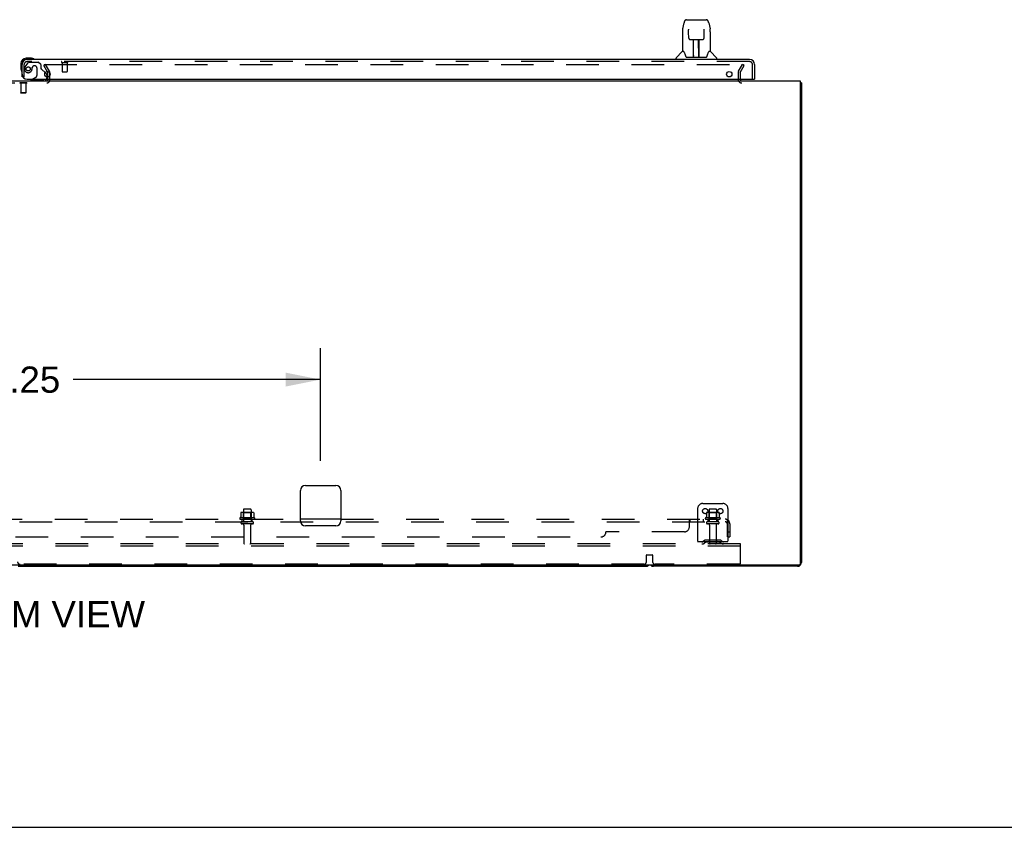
# Model space of a CAD drawing. Header units: inches. Extents: x 0 to 293, y 0 to 190.
# Tile 4 of 71: x 102 to 150, y 0 to 40. Entities that reach past the tile are written whole.
import ezdxf

# ---------------------------------------------------------------- set-up
doc = ezdxf.new("R2010")
doc.units = ezdxf.units.IN
doc.header["$LTSCALE"] = 16.12069
doc.header["$MEASUREMENT"] = 0
doc.linetypes.add('HIDDEN', pattern=[0.2, 0.1, -0.1])
doc.layers.get('0').update_dxf_attribs({"linetype": 'CONTINUOUS'})
for name, color, linetype in [('DEFAULT_2', 8, 'HIDDEN'), ('DIMENSIONS', 7, 'CONTINUOUS'), ('RIGHTHAND_DOOR_ASSEMBLY', 7, 'CONTINUOUS'), ('SUBPANEL', 7, 'CONTINUOUS')]:
    doc.layers.add(name, color=color, linetype=linetype)
doc.styles.get("Standard").update_dxf_attribs({"font": 'arial.ttf'})
doc.dimstyles.new('DIMSTYLE_1', dxfattribs={"dimtxt": 1.293103, "dimasz": 1.724138, "dimexe": 0.09, "dimexo": 0.07, "dimgap": 0.0375, "dimtad": 0, "dimtih": 1, "dimtoh": 1, "dimzin": 4, "dimdsep": 46, "dimtxsty": 'Standard', "dimblk": '_FILLED', "dimblk1": '_FILLED', "dimblk2": '_FILLED', "dimcen": 0.09, "dimadec": 3, "dimazin": 1, "dimtfac": 1, "dimtdec": 3, "dimtofl": 0, "dimtmove": 0, "dimatfit": 3, "dimldrblk": '_FILLED', "dimfxl": 0, "dimtolj": 1, "dimtzin": 4, "dimarcsym": 0})

# ---------------------------------------------------------------- blocks, each defined once
blk = doc.blocks.new('_FILLED')
at = {"color": 0, "linetype": 'ByBlock'}
blk.add_solid([(0, 0), (-1, 0.2), (-1, -0.2)], dxfattribs=at)
blk = doc.blocks.new('*D20')
at = {"layer": 'DIMENSIONS', "color": 2, "linetype": 'Continuous'}
for p, q in [((86.183, 18.112), (86.183, 23.688)), ((116.433, 18.112), (116.433, 23.688)), ((86.183, 22.136), (98.403, 22.136)), ((116.433, 22.136), (104.214, 22.136))]:
    blk.add_line(p, q, dxfattribs=at)
at = {"layer": 'DIMENSIONS', "color": 2, "linetype": 'Continuous', "xscale": 1.724137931, "yscale": 1.724137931, "zscale": 1.724137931, "rotation": 180}
blk.add_blockref('_FILLED', (86.183, 22.136), dxfattribs=at)
at = {"layer": 'DIMENSIONS', "color": 2, "linetype": 'Continuous', "xscale": 1.724137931, "yscale": 1.724137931, "zscale": 1.724137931}
blk.add_blockref('_FILLED', (116.433, 22.136), dxfattribs=at)
at = {"layer": 'DIMENSIONS', "color": 2, "linetype": 'Continuous', "insert": (101.308, 22.782), "char_height": 1.2931, "width": 4.51865, "attachment_point": 2, "line_spacing_factor": 0.9}
blk.add_mtext('30.25', dxfattribs=at)

msp = doc.modelspace()

# ---------------------------------------------------------------- linework, layer by layer
at = {"color": 3, "linetype": 'Continuous'}
for p, q in [((102.954, 37.103), (102.954, 37.309)), ((62.485, 36.905), (140.131, 36.905)), ((140.131, 36.905), (140.131, 13.017)), ((140.183, 36.801), (140.183, 13.094)), ((115.433, 15.155), (115.433, 16.655)), ((115.683, 16.905), (117.183, 16.905)), ((117.433, 16.655), (117.433, 15.155)), ((117.183, 14.905), (115.683, 14.905)), ((140.071, 12.957), (62.545, 12.957)), ((139.994, 12.905), (132.872, 12.905))]:
    msp.add_line(p, q, dxfattribs=at)
at = {"color": 7, "linetype": 'Continuous'}
for p, q in [((140.143, 36.833), (140.131, 36.824)), ((140.131, 36.801), (140.183, 36.801)), ((101.497, 12.905), (132.494, 12.905)), ((0, 0), (293.103, 0))]:
    msp.add_line(p, q, dxfattribs=at)
at = {"color": 3, "linetype": 'Continuous'}
for points in [[(140.143, 36.833), (140.145, 36.831), (140.147, 36.829), (140.149, 36.827), (140.152, 36.825), (140.155, 36.824), (140.158, 36.822), (140.161, 36.821)], [(140.161, 36.821), (140.166, 36.818), (140.169, 36.816), (140.172, 36.815), (140.174, 36.813), (140.176, 36.812), (140.179, 36.81), (140.18, 36.808), (140.181, 36.807), (140.182, 36.805), (140.183, 36.804), (140.183, 36.802), (140.183, 36.801)]]:
    msp.add_lwpolyline(points, dxfattribs=at)
for centre, radius, start, end in [((137.247, 36.99), 0.085, 184.0481, 270), ((139.994, 36.716), 0.189, 38.2806, 43.5127), ((115.683, 16.655), 0.25, 90, 180), ((117.183, 16.655), 0.25, 0, 90), ((115.683, 15.155), 0.25, 180, 270), ((117.183, 15.155), 0.25, 270, 360), ((132.872, 13.094), 0.189, 226.4963, 270), ((139.994, 13.094), 0.189, 270, 360), ((140.071, 13.017), 0.06, 270, 360)]:
    msp.add_arc(centre, radius, start, end, dxfattribs=at)
at = {"color": 7, "linetype": 'Continuous'}
msp.add_arc((132.494, 13.094), 0.189, 270, 313.4203, dxfattribs=at)
at = {"layer": 'DEFAULT_2', "color": 8, "linetype": 'HIDDEN'}
for p, q in [((102.844, 37.717), (102.754, 37.665)), ((102.95, 37.326), (102.754, 37.665)), ((102.777, 37.717), (137.227, 37.717)), ((103.04, 37.378), (102.844, 37.717)), ((137.077, 37.378), (137.273, 37.717)), ((137.167, 37.326), (137.363, 37.665)), ((137.363, 37.665), (137.273, 37.717)), ((102.954, 36.957), (102.954, 37.103)), ((103.058, 36.955), (103.058, 37.309)), ((137.058, 37.309), (137.058, 36.99)), ((137.162, 37.309), (137.162, 36.99)), ((99.712, 36.801), (102.904, 36.801)), ((101.574, 36.805), (101.574, 36.787)), ((101.911, 36.805), (101.574, 36.805)), ((101.911, 36.787), (101.574, 36.787)), ((101.618, 36.787), (101.618, 36.315)), ((101.866, 36.787), (101.866, 36.315)), ((101.911, 36.805), (101.911, 36.787)), ((101.628, 36.305), (101.618, 36.315)), ((101.866, 36.315), (101.618, 36.315)), ((101.856, 36.305), (101.628, 36.305)), ((101.856, 36.305), (101.866, 36.315)), ((113.064, 15.57), (112.553, 15.57)), ((112.625, 15.55), (112.605, 15.57)), ((112.621, 15.704), (112.621, 15.109)), ((112.966, 15.734), (112.651, 15.734)), ((112.992, 15.55), (113.012, 15.57)), ((112.996, 15.704), (112.996, 15.109)), ((135.058, 15.759), (135.058, 14.009)), ((135.308, 16.009), (136.308, 16.009)), ((136.064, 15.57), (135.553, 15.57)), ((135.625, 15.55), (135.605, 15.57)), ((135.621, 15.704), (135.621, 15.109)), ((135.966, 15.734), (135.651, 15.734)), ((135.992, 15.55), (136.012, 15.57)), ((135.996, 15.704), (135.996, 15.109)), ((136.558, 15.759), (136.558, 14.009)), ((113.164, 15.304), (112.453, 15.304)), ((112.474, 15.234), (113.143, 15.234)), ((112.49, 15.549), (112.49, 15.33)), ((113.066, 15.109), (112.551, 15.109)), ((112.625, 15.254), (112.605, 15.234)), ((112.992, 15.55), (112.625, 15.55)), ((112.625, 15.254), (112.625, 15.55)), ((112.992, 15.254), (112.625, 15.254)), ((112.992, 15.254), (112.992, 15.55)), ((112.992, 15.254), (113.012, 15.234)), ((113.127, 15.549), (113.127, 15.33)), ((136.164, 15.304), (135.453, 15.304)), ((135.474, 15.234), (136.143, 15.234)), ((135.49, 15.549), (135.49, 15.33)), ((136.066, 15.109), (135.551, 15.109)), ((135.625, 15.254), (135.605, 15.234)), ((135.992, 15.55), (135.625, 15.55)), ((135.625, 15.254), (135.625, 15.55)), ((135.992, 15.254), (135.625, 15.254)), ((135.992, 15.254), (135.992, 15.55)), ((135.992, 15.254), (136.012, 15.234)), ((136.127, 15.549), (136.127, 15.33)), ((113.066, 14.999), (112.551, 14.999)), ((112.643, 14.936), (112.643, 14.039)), ((112.973, 14.936), (112.973, 14.039)), ((136.066, 14.999), (135.551, 14.999)), ((135.643, 14.936), (135.643, 14.039)), ((135.973, 14.936), (135.973, 14.039)), ((136.558, 14.113), (135.058, 14.113)), ((135.401, 14.181), (135.333, 14.132)), ((136.149, 14.203), (135.468, 14.203)), ((135.633, 14.203), (135.633, 14.099)), ((135.983, 14.203), (135.983, 14.099)), ((136.216, 14.181), (136.283, 14.132)), ((137.183, 14.009), (65.433, 14.009)), ((137.183, 13.905), (65.433, 13.905)), ((135.462, 14.097), (135.394, 14.048)), ((136.149, 14.099), (135.468, 14.099)), ((136.155, 14.097), (136.223, 14.048)), ((137.183, 13.905), (137.183, 14.009)), ((137.183, 13.071), (137.183, 13.905)), ((132.533, 13.134), (132.533, 13.459)), ((132.553, 13.479), (132.813, 13.479)), ((132.833, 13.459), (132.833, 13.134)), ((132.408, 13.009), (101.583, 13.009)), ((137.121, 13.009), (132.958, 13.009))]:
    msp.add_line(p, q, dxfattribs=at)
for points in [[(137.227, 37.717), (137.229, 37.717), (137.231, 37.717), (137.234, 37.716), (137.236, 37.716), (137.238, 37.715), (137.239, 37.714), (137.241, 37.712), (137.243, 37.711), (137.244, 37.709), (137.245, 37.707), (137.246, 37.706), (137.246, 37.704), (137.247, 37.702), (137.247, 37.7)], [(137.247, 37.7), (137.247, 37.7), (137.247, 37.698), (137.246, 37.696), (137.246, 37.694), (137.245, 37.692)], [(112.49, 15.33), (112.489, 15.329), (112.489, 15.328), (112.489, 15.327), (112.489, 15.326), (112.488, 15.325), (112.488, 15.325), (112.488, 15.324), (112.487, 15.324), (112.487, 15.324), (112.487, 15.323), (112.486, 15.323), (112.486, 15.323), (112.486, 15.322), (112.485, 15.322), (112.485, 15.322), (112.485, 15.322), (112.484, 15.322), (112.484, 15.322)], [(112.495, 15.558), (112.494, 15.557), (112.493, 15.556), (112.492, 15.555), (112.491, 15.553), (112.49, 15.552), (112.49, 15.55), (112.49, 15.549)], [(113.121, 15.558), (113.123, 15.557), (113.124, 15.556), (113.125, 15.555), (113.126, 15.553), (113.127, 15.552), (113.127, 15.55), (113.127, 15.549)], [(113.133, 15.322), (113.132, 15.322), (113.132, 15.322), (113.132, 15.322), (113.132, 15.322), (113.131, 15.322), (113.131, 15.323), (113.131, 15.323), (113.13, 15.323), (113.13, 15.324), (113.13, 15.324), (113.129, 15.324), (113.129, 15.325), (113.129, 15.325), (113.128, 15.326), (113.128, 15.327), (113.128, 15.328), (113.127, 15.329), (113.127, 15.33)], [(135.49, 15.33), (135.489, 15.329), (135.489, 15.328), (135.489, 15.327), (135.489, 15.326), (135.488, 15.325), (135.488, 15.325), (135.488, 15.324), (135.487, 15.324), (135.487, 15.324), (135.487, 15.323), (135.486, 15.323), (135.486, 15.323), (135.486, 15.322), (135.485, 15.322), (135.485, 15.322), (135.485, 15.322), (135.484, 15.322), (135.484, 15.322)], [(135.495, 15.558), (135.494, 15.557), (135.493, 15.556), (135.492, 15.555), (135.491, 15.553), (135.49, 15.552), (135.49, 15.55), (135.49, 15.549)], [(136.121, 15.558), (136.123, 15.557), (136.124, 15.556), (136.125, 15.555), (136.126, 15.553), (136.127, 15.552), (136.127, 15.55), (136.127, 15.549)], [(136.133, 15.322), (136.132, 15.322), (136.132, 15.322), (136.132, 15.322), (136.132, 15.322), (136.131, 15.322), (136.131, 15.323), (136.131, 15.323), (136.13, 15.323), (136.13, 15.324), (136.13, 15.324), (136.129, 15.324), (136.129, 15.325), (136.129, 15.325), (136.128, 15.326), (136.128, 15.327), (136.128, 15.328), (136.127, 15.329), (136.127, 15.33)]]:
    msp.add_lwpolyline(points, dxfattribs=at)
for centre in [(135.433, 15.634), (136.183, 15.634)]:
    msp.add_circle(centre, 0.128, dxfattribs=at)
for centre, radius, start, end in [((102.921, 37.309), 0.033, 0, 30), ((102.921, 37.309), 0.137, 0, 30), ((137.195, 37.309), 0.137, 150, 180), ((137.247, 36.99), 0.189, 180, 270), ((137.195, 37.309), 0.033, 150, 180), ((137.247, 36.99), 0.085, 180, 184.0481), ((102.904, 36.955), 0.154, 270, 360), ((102.904, 36.955), 0.05, 270, 360), ((112.553, 15.429), 0.141, 90, 113.95), ((112.651, 15.704), 0.03, 90, 180), ((112.966, 15.704), 0.03, 0, 90), ((113.064, 15.429), 0.141, 66.05, 90), ((135.308, 15.759), 0.25, 90, 180), ((135.553, 15.429), 0.141, 90, 113.95), ((135.651, 15.704), 0.03, 90, 180), ((135.966, 15.704), 0.03, 0, 90), ((136.064, 15.429), 0.141, 66.05, 90), ((136.308, 15.759), 0.25, 0, 90), ((112.474, 15.272), 0.0384, 124.4497, 270), ((112.808, 14.704), 0.698, 117.6814, 120.6631), ((112.551, 15.054), 0.055, 90, 270), ((113.066, 15.054), 0.055, 270, 90), ((112.808, 14.704), 0.698, 59.3369, 62.3186), ((113.143, 15.272), 0.0384, 270, 55.5503), ((135.474, 15.272), 0.0384, 124.4497, 270), ((135.808, 14.704), 0.698, 117.6814, 120.6631), ((135.551, 15.054), 0.055, 90, 270), ((136.066, 15.054), 0.055, 270, 90), ((135.808, 14.704), 0.698, 59.3369, 62.3186), ((136.143, 15.272), 0.0384, 270, 55.5503), ((112.581, 14.936), 0.0625, 0, 90), ((113.036, 14.936), 0.0625, 90, 180), ((135.581, 14.936), 0.0625, 0, 90), ((136.036, 14.936), 0.0625, 90, 180), ((135.273, 14.217), 0.104, 270, 305.7539), ((135.468, 14.089), 0.114, 90, 125.7539), ((136.149, 14.089), 0.114, 54.2461, 90), ((136.344, 14.217), 0.104, 234.2461, 270), ((112.673, 14.039), 0.03, 180, 270), ((112.943, 14.039), 0.03, 270, 360), ((135.273, 14.217), 0.208, 270, 305.7539), ((135.468, 14.089), 0.01, 90, 125.7539), ((135.673, 14.039), 0.03, 180, 270), ((135.943, 14.039), 0.03, 270, 360), ((136.149, 14.089), 0.01, 54.2461, 90), ((136.344, 14.217), 0.208, 234.2461, 270), ((101.583, 13.134), 0.125, 180, 270), ((132.408, 13.134), 0.125, 270, 360), ((132.553, 13.459), 0.02, 90, 180), ((132.813, 13.459), 0.02, 0, 90), ((132.958, 13.134), 0.125, 180, 270), ((137.121, 13.071), 0.0625, 270, 360)]:
    msp.add_arc(centre, radius, start, end, dxfattribs=at)
at = {"layer": 'RIGHTHAND_DOOR_ASSEMBLY', "color": 7, "linetype": 'Continuous'}
for p, q in [((134.511, 39.931), (135.395, 39.931)), ((134.598, 39.931), (134.596, 39.931)), ((135.395, 39.931), (135.481, 39.931)), ((134.322, 39.471), (134.387, 39.777)), ((134.608, 39.457), (134.608, 39.454)), ((134.608, 39.454), (134.608, 39.451)), ((134.608, 39.451), (134.608, 39.446)), ((134.608, 39.446), (134.608, 39.439)), ((134.608, 39.439), (134.609, 39.433)), ((134.611, 39.308), (134.609, 39.433)), ((135.376, 39.025), (135.383, 39.438)), ((135.383, 39.438), (135.384, 39.446)), ((135.384, 39.446), (135.384, 39.451)), ((135.605, 39.777), (135.67, 39.471)), ((135.675, 39.441), (135.67, 39.471)), ((134.307, 39.329), (134.307, 38.357)), ((134.616, 39.025), (134.611, 39.308)), ((134.616, 39.025), (134.617, 39.012)), ((134.696, 38.947), (134.816, 38.947)), ((134.847, 38.101), (134.861, 38.948)), ((134.852, 38.948), (135.14, 38.948)), ((134.854, 38.532), (134.854, 38.948)), ((135.122, 38.081), (135.107, 38.948)), ((135.112, 38.948), (135.112, 38.892)), ((135.138, 38.081), (135.138, 38.948)), ((135.176, 38.947), (135.296, 38.947)), ((135.685, 39.328), (135.685, 38.357)), ((134.86, 38.892), (134.854, 38.892)), ((134.858, 38.723), (134.854, 38.723)), ((134.857, 38.711), (134.854, 38.711)), ((135.108, 38.892), (135.138, 38.892)), ((135.138, 38.723), (135.111, 38.723)), ((135.138, 38.711), (135.111, 38.711)), ((135.115, 38.483), (135.138, 38.483)), ((135.138, 38.479), (135.115, 38.479)), ((102.143, 38.023), (101.886, 38.023)), ((101.93, 37.963), (101.886, 37.963)), ((102.181, 38.02), (102.143, 38.023)), ((102.278, 37.976), (102.272, 37.978)), ((133.992, 37.963), (133.992, 38.025)), ((134.301, 38.351), (134.004, 38.053)), ((134.38, 38.357), (134.307, 38.357)), ((134.377, 38.357), (134.383, 38.346)), ((134.443, 38.192), (134.457, 38.145)), ((134.457, 38.145), (134.46, 38.136)), ((134.51, 38.081), (135.482, 38.081)), ((134.848, 38.153), (134.847, 38.127)), ((134.854, 38.081), (134.854, 38.085)), ((135.121, 38.127), (135.121, 38.153)), ((135.532, 38.135), (135.534, 38.145)), ((135.609, 38.346), (135.614, 38.355)), ((135.685, 38.357), (135.612, 38.357)), ((135.691, 38.351), (135.988, 38.053)), ((136, 37.963), (136, 38.025)), ((101.623, 37.76), (101.623, 37.504)), ((101.623, 37.504), (101.626, 37.466)), ((101.668, 37.375), (101.67, 37.368)), ((102.194, 36.984), (102.125, 36.944)), ((102.826, 37.312), (102.883, 37.255)), ((102.912, 37.184), (102.912, 37.103)), ((137.851, 36.984), (137.871, 36.984)), ((102.125, 36.905), (102.125, 36.944))]:
    msp.add_line(p, q, dxfattribs=at)
at = {"layer": 'RIGHTHAND_DOOR_ASSEMBLY', "color": 3, "linetype": 'Continuous'}
for p, q in [((137.624, 37.963), (101.93, 37.963)), ((101.683, 37.109), (101.683, 37.716)), ((137.871, 37.716), (137.871, 36.984)), ((101.933, 36.984), (137.851, 36.984))]:
    msp.add_line(p, q, dxfattribs=at)
at = {"layer": 'RIGHTHAND_DOOR_ASSEMBLY', "color": 8, "linetype": 'HIDDEN'}
for p, q in [((101.787, 37.109), (101.787, 37.716)), ((101.963, 37.804), (101.862, 37.66)), ((137.624, 37.859), (101.93, 37.859)), ((102.028, 37.838), (102.479, 37.838)), ((102.184, 37.548), (102.184, 37.559)), ((102.315, 37.646), (102.282, 37.646)), ((102.413, 37.548), (102.413, 37.168)), ((102.605, 37.712), (102.479, 37.838)), ((102.605, 37.712), (102.605, 37.533)), ((102.664, 37.474), (102.826, 37.312)), ((103.645, 37.816), (103.929, 37.816)), ((103.663, 37.816), (103.663, 37.369)), ((103.911, 37.816), (103.911, 37.369)), ((137.767, 36.984), (137.767, 37.716)), ((101.787, 37.109), (101.683, 37.109)), ((102.194, 36.984), (102.364, 37.082)), ((102.912, 37.103), (102.912, 37.062)), ((103.673, 37.359), (103.901, 37.359)), ((102.755, 36.905), (102.125, 36.905))]:
    msp.add_line(p, q, dxfattribs=at)
at = {"layer": 'RIGHTHAND_DOOR_ASSEMBLY', "color": 7, "linetype": 'Continuous'}
for points in [[(134.511, 39.931), (134.508, 39.931), (134.494, 39.93), (134.482, 39.926), (134.469, 39.921), (134.458, 39.915), (134.448, 39.907), (134.438, 39.898), (134.43, 39.888), (134.423, 39.877), (134.417, 39.866), (134.411, 39.854), (134.405, 39.84), (134.4, 39.825), (134.395, 39.808), (134.39, 39.79), (134.387, 39.777)], [(135.605, 39.777), (135.602, 39.79), (135.597, 39.809), (135.592, 39.825), (135.587, 39.84), (135.581, 39.854), (135.575, 39.866), (135.568, 39.878), (135.561, 39.888), (135.553, 39.898), (135.544, 39.907), (135.533, 39.915), (135.522, 39.922), (135.51, 39.927), (135.497, 39.93), (135.483, 39.931), (135.481, 39.931)], [(134.322, 39.471), (134.316, 39.441), (134.311, 39.401), (134.308, 39.361), (134.307, 39.329)], [(134.608, 39.46), (134.608, 39.46), (134.608, 39.46), (134.608, 39.46), (134.608, 39.46), (134.608, 39.459), (134.608, 39.458), (134.608, 39.457)], [(135.384, 39.451), (135.384, 39.454), (135.384, 39.456), (135.384, 39.457), (135.384, 39.458), (135.384, 39.459), (135.384, 39.46), (135.384, 39.46)], [(135.685, 39.328), (135.684, 39.362), (135.681, 39.401), (135.675, 39.441)], [(134.617, 39.012), (134.62, 38.999), (134.626, 38.988), (134.633, 38.977), (134.642, 38.968), (134.652, 38.96), (134.663, 38.954), (134.674, 38.95), (134.686, 38.948), (134.695, 38.947)], [(134.816, 38.947), (134.82, 38.947), (134.828, 38.947), (134.837, 38.948)], [(134.837, 38.948), (134.845, 38.948), (134.852, 38.948)], [(135.14, 38.948), (135.148, 38.948), (135.156, 38.948)], [(135.156, 38.948), (135.164, 38.947), (135.173, 38.947), (135.176, 38.947)], [(135.297, 38.947), (135.307, 38.948), (135.319, 38.95), (135.33, 38.955), (135.341, 38.961), (135.351, 38.969), (135.36, 38.978), (135.367, 38.989), (135.372, 39.001), (135.375, 39.013), (135.376, 39.025)], [(134.383, 38.346), (134.396, 38.318), (134.411, 38.282), (134.427, 38.24), (134.443, 38.192)], [(134.46, 38.136), (134.465, 38.123), (134.47, 38.113), (134.475, 38.104)], [(134.475, 38.104), (134.48, 38.097), (134.486, 38.091), (134.493, 38.086), (134.5, 38.083), (134.507, 38.081), (134.51, 38.081)], [(135.482, 38.081), (135.484, 38.081), (135.492, 38.082), (135.499, 38.086), (135.506, 38.091), (135.511, 38.097), (135.517, 38.104)], [(135.517, 38.104), (135.522, 38.112), (135.527, 38.123), (135.532, 38.135)], [(135.534, 38.145), (135.549, 38.191), (135.564, 38.238), (135.58, 38.281), (135.595, 38.317), (135.609, 38.346)]]:
    msp.add_lwpolyline(points, dxfattribs=at)
at = {"layer": 'RIGHTHAND_DOOR_ASSEMBLY', "color": 8, "linetype": 'HIDDEN'}
msp.add_circle((101.987, 37.496), 0.101, dxfattribs=at)
at = {"layer": 'RIGHTHAND_DOOR_ASSEMBLY', "color": 3, "linetype": 'Continuous'}
for centre in [(102.933, 37.234), (136.621, 37.234)]:
    msp.add_circle(centre, 0.133, dxfattribs=at)
at = {"layer": 'RIGHTHAND_DOOR_ASSEMBLY', "color": 7, "linetype": 'Continuous'}
for centre, radius, start, end in [((101.886, 37.76), 0.263, 90, 180), ((101.886, 37.76), 0.203, 90, 180), ((102.143, 37.773), 0.25, 59.1101, 90), ((102.263, 37.978), 0.015, 270, 353.6204), ((102.263, 37.975), 0.015, 6.3796, 59.1101), ((134.031, 38.025), 0.0394, 135, 180), ((134.315, 38.337), 0.0197, 97.5, 135), ((134.866, 38.101), 0.0197, 179, 269.9232), ((135.102, 38.101), 0.0197, 270.0771, 1), ((135.677, 38.337), 0.0197, 45, 82.5), ((135.96, 38.025), 0.0394, 0, 45), ((101.873, 37.504), 0.25, 180, 210.8899), ((101.672, 37.383), 0.015, 210.8899, 263.6204), ((101.668, 37.383), 0.015, 276.3796, 360), ((102.755, 37.062), 0.157, 291.3822, 330.1697), ((102.812, 37.184), 0.1, 0, 45), ((102.755, 37.062), 0.157, 270, 280.1104)]:
    msp.add_arc(centre, radius, start, end, dxfattribs=at)
at = {"layer": 'RIGHTHAND_DOOR_ASSEMBLY', "color": 3, "linetype": 'Continuous'}
for centre, radius, start, end in [((101.93, 37.716), 0.246, 90, 180), ((137.624, 37.716), 0.246, 0, 90), ((101.933, 37.234), 0.25, 180, 270)]:
    msp.add_arc(centre, radius, start, end, dxfattribs=at)
at = {"layer": 'RIGHTHAND_DOOR_ASSEMBLY', "color": 8, "linetype": 'HIDDEN'}
for centre, radius, start, end in [((101.93, 37.716), 0.142, 90, 180), ((101.987, 37.496), 0.187, 163.1561, 342.1518), ((102.178, 37.438), 0.386, 144.9, 163.1561), ((102.028, 37.759), 0.079, 90, 144.9), ((101.792, 37.559), 0.393, 342.0702, 358.3395), ((102.282, 37.548), 0.098, 90, 180), ((102.315, 37.548), 0.098, 0, 90), ((102.644, 37.533), 0.039, 180, 248.3904), ((102.593, 37.404), 0.1, 45, 68.3904), ((103.645, 37.837), 0.0215, 90, 270), ((103.929, 37.837), 0.0215, 270, 90), ((137.624, 37.716), 0.142, 0, 90), ((102.313, 37.168), 0.1, 300.092, 360), ((102.755, 37.062), 0.157, 330.1697, 360), ((103.673, 37.369), 0.01, 180, 270), ((103.901, 37.369), 0.01, 270, 360), ((102.755, 37.062), 0.157, 280.1104, 291.3822)]:
    msp.add_arc(centre, radius, start, end, dxfattribs=at)
at = {"layer": 'RIGHTHAND_DOOR_ASSEMBLY', "color": 7, "linetype": 'Continuous'}
for centre, start_param, end_param in [((134.846, 38.12), -2.940151, -2.835574), ((135.122, 38.12), -3.447611, -3.141593)]:
    msp.add_ellipse(centre, major_axis=(0, 0.0394), ratio=1, start_param=start_param, end_param=end_param, dxfattribs=at)
at = {"layer": 'SUBPANEL', "color": 8, "linetype": 'HIDDEN'}
for p, q in [((66.09, 15.109), (136.527, 15.109)), ((87.183, 15.234), (115.433, 15.234)), ((112.558, 15.109), (112.558, 15.234)), ((113.058, 15.109), (113.058, 15.234)), ((117.433, 15.234), (136.527, 15.234)), ((134.652, 14.859), (134.652, 15.18)), ((134.688, 15.109), (134.688, 15.234)), ((135.049, 15.234), (135.049, 15.109)), ((135.33, 15.234), (135.33, 15.109)), ((135.558, 15.234), (135.558, 15.109)), ((136.058, 15.234), (136.058, 15.109)), ((136.566, 15.18), (136.486, 15.083)), ((136.527, 15.109), (136.527, 15.234)), ((136.527, 15.165), (136.527, 15.169)), ((134.402, 14.609), (130.527, 14.609)), ((136.527, 14.359), (136.527, 14.997)), ((136.527, 14.609), (136.652, 14.609)), ((136.652, 14.997), (136.652, 14.359)), ((72.34, 14.359), (130.277, 14.359)), ((136.527, 14.359), (136.652, 14.359))]:
    msp.add_line(p, q, dxfattribs=at)
at = {"layer": 'SUBPANEL', "color": 3, "linetype": 'Continuous'}
msp.add_line((117.433, 15.234), (115.433, 15.234), dxfattribs=at)
at = {"layer": 'SUBPANEL', "color": 8, "linetype": 'HIDDEN'}
for points in [[(134.652, 15.18), (134.654, 15.182), (134.656, 15.185), (134.657, 15.188), (134.659, 15.192), (134.661, 15.195), (134.663, 15.199), (134.666, 15.207)], [(134.652, 15.083), (134.654, 15.083), (134.656, 15.083), (134.658, 15.083), (134.66, 15.083), (134.661, 15.084), (134.663, 15.085), (134.665, 15.086), (134.666, 15.087), (134.668, 15.089), (134.669, 15.091)], [(134.654, 15.083), (134.656, 15.083), (134.658, 15.083), (134.66, 15.083)], [(134.665, 15.086), (134.666, 15.087), (134.668, 15.089), (134.669, 15.091), (134.671, 15.093), (134.672, 15.095), (134.675, 15.099)], [(134.666, 15.207), (134.668, 15.211), (134.669, 15.215)], [(134.669, 15.215), (134.671, 15.218), (134.673, 15.221), (134.674, 15.224), (134.676, 15.227), (134.678, 15.229), (134.68, 15.231), (134.682, 15.233), (134.684, 15.233), (134.686, 15.234), (134.688, 15.234)], [(134.674, 15.224), (134.676, 15.227), (134.678, 15.229), (134.68, 15.231), (134.682, 15.233), (134.684, 15.233), (134.686, 15.234), (134.688, 15.234)], [(134.675, 15.099), (134.676, 15.101), (134.678, 15.103), (134.68, 15.105), (134.681, 15.106), (134.683, 15.107), (134.684, 15.108), (134.686, 15.109), (134.688, 15.109)], [(134.678, 15.103), (134.68, 15.105), (134.681, 15.106), (134.683, 15.107), (134.684, 15.108), (134.686, 15.109), (134.688, 15.109)], [(136.486, 15.083), (136.487, 15.083), (136.488, 15.083), (136.489, 15.083), (136.49, 15.083), (136.491, 15.084), (136.493, 15.085), (136.494, 15.086), (136.496, 15.087), (136.498, 15.089), (136.5, 15.091), (136.504, 15.095)], [(136.527, 15.169), (136.527, 15.169), (136.527, 15.169), (136.527, 15.168), (136.527, 15.168), (136.527, 15.168), (136.527, 15.167), (136.527, 15.166), (136.527, 15.166), (136.527, 15.165), (136.527, 15.164), (136.527, 15.164), (136.526, 15.163), (136.526, 15.162), (136.526, 15.161), (136.526, 15.161), (136.526, 15.16), (136.526, 15.159), (136.525, 15.158), (136.525, 15.157), (136.525, 15.157), (136.525, 15.156), (136.525, 15.155), (136.524, 15.154), (136.524, 15.153), (136.524, 15.153), (136.524, 15.152), (136.524, 15.151), (136.523, 15.15), (136.523, 15.149), (136.523, 15.148), (136.523, 15.147), (136.522, 15.147), (136.522, 15.146), (136.522, 15.145), (136.522, 15.144), (136.521, 15.143), (136.521, 15.142), (136.521, 15.141), (136.52, 15.14), (136.52, 15.139), (136.52, 15.138), (136.519, 15.138), (136.519, 15.137), (136.519, 15.136), (136.518, 15.135), (136.518, 15.134), (136.518, 15.133), (136.517, 15.132), (136.517, 15.131), (136.516, 15.129), (136.516, 15.128), (136.516, 15.127), (136.515, 15.126), (136.515, 15.125), (136.514, 15.124), (136.514, 15.123), (136.513, 15.122), (136.513, 15.121), (136.513, 15.121), (136.512, 15.12), (136.512, 15.119), (136.511, 15.118), (136.511, 15.117), (136.51, 15.116), (136.51, 15.115), (136.51, 15.114), (136.509, 15.114), (136.509, 15.113), (136.508, 15.112), (136.508, 15.111), (136.508, 15.111), (136.507, 15.11), (136.507, 15.109), (136.506, 15.109), (136.506, 15.108), (136.506, 15.107), (136.505, 15.107), (136.505, 15.106), (136.505, 15.106), (136.504, 15.105), (136.504, 15.105), (136.504, 15.105)], [(136.504, 15.095), (136.506, 15.097), (136.508, 15.099), (136.511, 15.101), (136.513, 15.103), (136.516, 15.105), (136.519, 15.106), (136.521, 15.107), (136.523, 15.108), (136.525, 15.109), (136.527, 15.109)], [(136.504, 15.105), (136.504, 15.105), (136.504, 15.105), (136.504, 15.105), (136.504, 15.105), (136.505, 15.105), (136.505, 15.106), (136.505, 15.106), (136.506, 15.107), (136.506, 15.107), (136.506, 15.108), (136.507, 15.108), (136.507, 15.109)], [(136.551, 15.203), (136.548, 15.211), (136.546, 15.215), (136.544, 15.218), (136.543, 15.221), (136.541, 15.224), (136.539, 15.227), (136.537, 15.229), (136.535, 15.231), (136.533, 15.233), (136.531, 15.233), (136.529, 15.234), (136.527, 15.234)], [(136.566, 15.18), (136.563, 15.182), (136.561, 15.185), (136.559, 15.188), (136.557, 15.192), (136.555, 15.195), (136.553, 15.199), (136.551, 15.203)]]:
    msp.add_lwpolyline(points, dxfattribs=at)
for centre, radius, start, end in [((136.415, 14.997), 0.237, 0, 90), ((136.415, 14.997), 0.112, 0, 90), ((130.277, 14.609), 0.25, 270, 360), ((134.402, 14.859), 0.25, 270, 360)]:
    msp.add_arc(centre, radius, start, end, dxfattribs=at)

# ---------------------------------------------------------------- texts
at = {"layer": 'DIMENSIONS', "color": 2, "linetype": 'Continuous', "insert": (101.335, 11.187), "char_height": 1.2931, "width": 12.81566, "attachment_point": 2, "line_spacing_factor": 0.9}
msp.add_mtext('BOTTOM VIEW', dxfattribs=at)

# ---------------------------------------------------------------- dimensions: what is measured, and where the dimension line sits
at = {"layer": 'DIMENSIONS', "color": 2, "linetype": 'Continuous'}
dim = msp.add_linear_dim(base=(116.433, 22.136), p1=(86.183, 18.042), p2=(116.433, 18.042), dimstyle='DIMSTYLE_1', dxfattribs=at)
dim.commit()
dim.dimension.update_dxf_attribs({"geometry": '*D20', "text_midpoint": (101.31, 22.129), "dimtype": 160})

doc.saveas('drawing.dxf')
